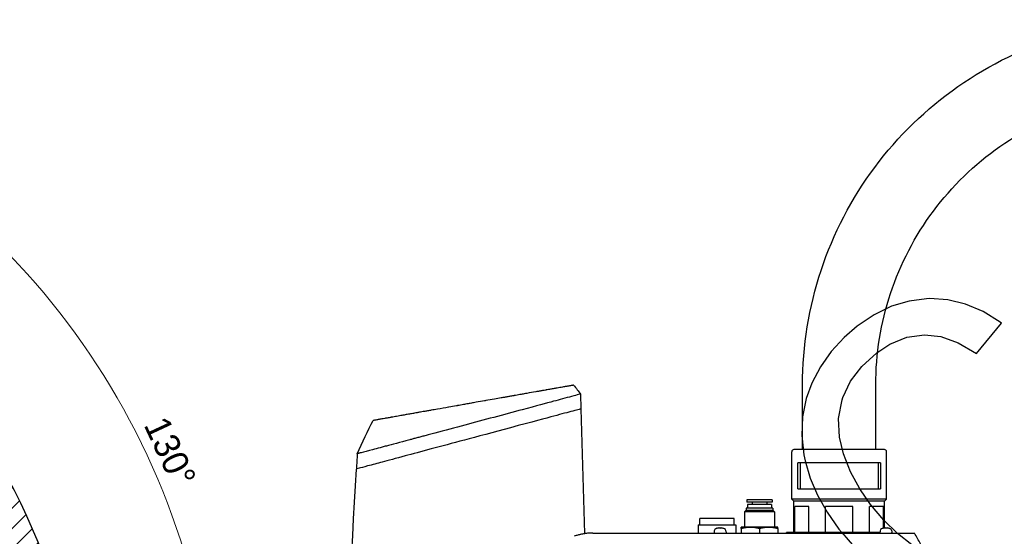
# Model space of a CAD drawing. Header units: millimetres. Extents: x 14 to 2347, y 26 to 1654.
# Tile 50 of 61: x 780 to 1237, y 949 to 1189. Entities that reach past the tile are written whole.
import ezdxf

# ---------------------------------------------------------------- set-up
doc = ezdxf.new("R2010")
doc.units = ezdxf.units.MM
doc.header["$LTSCALE"] = 4
doc.layers.get('0').update_dxf_attribs({"lineweight": 25})
for name, color, linetype, lineweight in [('可見邊線(ISO)', 7, 'Continuous', 30), ('標註(ISO)', 7, 'Continuous', 9), ('草圖幾何圖形(ISO)', 7, 'Continuous', 30)]:
    doc.layers.add(name, color=color, linetype=linetype, lineweight=lineweight)
doc.layers.add('填充線', color=7, linetype='Continuous', lineweight=9, true_color=0x1e1e47)
doc.styles.add('temp', font='txt')
doc.dimstyles.new('工研院N500', dxfattribs={"dimscale": 4, "dimtxt": 3, "dimasz": 2.5, "dimexe": 1, "dimexo": 1, "dimgap": 0.762, "dimtad": 1, "dimdec": 3, "dimrnd": 1e-08, "dimdsep": 46, "dimtxsty": 'temp', "dimcen": 0.09, "dimdle": 10, "dimclrd": 1, "dimclre": 1, "dimclrt": 7, "dimazin": 2, "dimtfac": 0.666667, "dimtdec": 3, "dimtmove": 0, "dimatfit": 3, "dimfxl": 1, "dimtolj": 1, "dimlwd": 15, "dimlwe": 15, "dimarcsym": 0})

# ---------------------------------------------------------------- blocks, each defined once
blk = doc.blocks.new('圖框 A2')
at = {"color": 9, "true_color": 0xc0c0c0}
for p, q in [((298.13, 264.5), (296.08, 263.89)), ((300.17, 264.76), (298.13, 264.5)), ((300.52, 264.8), (300.17, 264.76)), ((302.65, 264.64), (300.52, 264.8)), ((304.7, 264.12), (302.65, 264.64)), ((306.73, 263.27), (304.7, 264.12)), ((294.09, 262.9), (292.12, 261.6)), ((296.08, 263.89), (294.09, 262.9)), ((308.7, 262.06), (306.73, 263.27)), ((305.97, 258.4), (308.86, 261.94)), ((308.86, 261.94), (308.7, 262.06)), ((292.12, 261.6), (290.59, 260.28)), ((290.59, 260.28), (289.09, 258.65)), ((294.41, 258.5), (295.9, 259.48)), ((295.9, 259.48), (297.89, 260.29)), ((297.89, 260.29), (299.94, 260.59)), ((299.94, 260.59), (301.82, 260.38)), ((301.82, 260.38), (303.85, 259.63)), ((303.85, 259.63), (305.97, 258.4)), ((289.09, 258.65), (287.85, 256.86)), ((292.64, 256.9), (294.41, 258.5)), ((287.85, 256.86), (286.84, 254.95)), ((291.35, 255.18), (292.64, 256.9)), ((286.84, 254.95), (286.2, 253.18)), ((290.46, 253.29), (291.35, 255.18)), ((286.2, 253.18), (285.77, 251.05)), ((289.95, 250.86), (290.37, 253.01)), ((290.37, 253.01), (290.46, 253.29)), ((285.77, 251.05), (285.68, 248.88)), ((290.04, 248.69), (289.95, 250.86)), ((285.68, 248.88), (285.93, 246.63)), ((290.51, 246.74), (290.04, 248.69)), ((285.93, 246.63), (286.08, 245.95)), ((286.08, 245.95), (286.67, 243.92)), ((291.35, 244.66), (290.51, 246.74)), ((292.4, 242.71), (291.35, 244.66)), ((286.67, 243.92), (287.51, 241.95)), ((293.64, 240.88), (292.4, 242.71)), ((287.51, 241.95), (288.61, 239.97)), ((295.19, 239.04), (293.64, 240.88)), ((288.61, 239.97), (289.98, 238.02)), ((296.8, 237.49), (295.19, 239.04)), ((289.98, 238.02), (290.32, 237.63)), ((290.32, 237.63), (291.81, 235.91)), ((298.46, 236.18), (296.8, 237.49))]:
    blk.add_line(p, q, dxfattribs=at)
blk = doc.blocks.new('*D75')
at = {"layer": 'Defpoints', "color": 0, "linetype": 'Continuous', "transparency": 16777216}
for p in [(528.15, 981.46), (870.28, 861.45), (528.15, 841.52), (635.61, 751.35)]:
    blk.add_point(p, dxfattribs=at)
at = {"layer": '標註(ISO)', "color": 1, "linetype": 'Continuous', "lineweight": 15, "transparency": 16777216}
for p, q in [((528.15, 985.46), (528.15, 1188.23)), ((638.68, 748.78), (793.75, 618.66))]:
    blk.add_line(p, q, dxfattribs=at)
blk.add_arc((528.15, 841.52), 342.71, 321.6719, 88.3281, dxfattribs=at)
at = {"layer": '標註(ISO)', "color": 1, "linetype": 'Continuous', "transparency": 16777216}
for points in [[(538.13, 1182.42), (538.18, 1185.75), (528.15, 1184.23)], [(798.29, 627.93), (795.7, 630.04), (790.68, 621.23)]]:
    blk.add_solid(points, dxfattribs=at)
at = {"layer": '標註(ISO)', "color": 7, "linetype": 'Continuous', "lineweight": 18, "transparency": 16777216, "insert": (847.89, 1005.57), "char_height": 12, "attachment_point": 1, "rotation": 295, "style": 'temp'}
blk.add_mtext('\\A1;130°', dxfattribs=at)

msp = doc.modelspace()

# ---------------------------------------------------------------- hatches: boundary and pattern name
at = {"layer": '填充線'}
h = msp.add_hatch(dxfattribs=at)
h.set_pattern_fill('ANSI31', color=256, scale=53.34, style=0)
h.set_pattern_definition([(45, (-13.047, 389.5956), (-4.714634, 4.714634), [])])
edge = h.paths.add_edge_path()
edge.add_arc((421.12008, 751.35132), 140, 73.4166874, 220)
edge.add_arc((528.3663, 841.34159), 280, -40, 220, ccw=False)
edge.add_arc((635.61252, 751.35132), 140, 320, 466.5833126)
edge.add_arc((528.3663, 841.34159), 80.5, 33.2916563, 146.7083437)

# ---------------------------------------------------------------- linework, layer by layer
at = {"layer": '可見邊線(ISO)'}
for p, q in [((1143.0877, 989.03585), (1143.0877, 1019.03585)), ((1177.0877, 989.03585), (1177.0877, 1019.03585)), ((1039.97736, 1014.77151), (1040.18753, 1007.92027)), ((1042.06475, 949.98765), (1040.28676, 1007.94686)), ((1138.0877, 966.03585), (1138.0877, 988.03585)), ((1181.0877, 989.03585), (1139.0877, 989.03585)), ((1182.0877, 966.03585), (1182.0877, 988.03585)), ((1140.8377, 970.73585), (1140.8377, 982.83585)), ((1179.3377, 982.83585), (1140.8377, 982.83585)), ((1141.98901, 982.83585), (1141.98901, 970.73585)), ((1178.18639, 982.83585), (1178.18639, 970.73585)), ((1179.3377, 982.83585), (1179.3377, 970.73585)), ((1140.8377, 970.73585), (1179.3377, 970.73585)), ((1128.9627, 965.64935), (1117.2127, 965.64935)), ((1117.2127, 965.64935), (1117.2127, 964.54935)), ((1128.9627, 965.64935), (1128.9627, 964.54935)), ((1182.0877, 966.03585), (1138.0877, 966.03585)), ((1139.0877, 965.03585), (1138.0877, 966.03585)), ((1181.0877, 965.03585), (1139.0877, 965.03585)), ((1139.0877, 950.53585), (1139.0877, 965.03585)), ((1181.0877, 965.03585), (1182.0877, 966.03585)), ((1181.0877, 952.6024), (1181.0877, 965.03585)), ((1116.7012, 960.64935), (1116.0877, 960.03585)), ((1129.4742, 960.64935), (1116.7012, 960.64935)), ((1129.3377, 961.84935), (1116.8377, 961.84935)), ((1116.8377, 961.84935), (1116.8377, 960.64935)), ((1128.9627, 964.54935), (1117.2127, 964.54935)), ((1128.5877, 963.54935), (1117.5877, 963.54935)), ((1117.5877, 963.54935), (1117.5877, 961.84935)), ((1119.6377, 964.54935), (1119.6377, 963.54935)), ((1126.5377, 964.54935), (1126.5377, 963.54935)), ((1128.5877, 963.54935), (1128.5877, 961.84935)), ((1129.3377, 961.84935), (1129.3377, 960.64935)), ((1129.4742, 960.64935), (1130.0877, 960.03585)), ((1145.96875, 962.53585), (1139.56563, 962.53585)), ((1139.56563, 950.53585), (1139.56563, 962.53585)), ((1145.96875, 950.53585), (1145.96875, 962.53585)), ((1166.49082, 962.53585), (1153.68457, 962.53585)), ((1153.68457, 950.53585), (1153.68457, 962.53585)), ((1166.49082, 950.53585), (1166.49082, 962.53585)), ((1180.60977, 962.53585), (1174.20665, 962.53585)), ((1174.20665, 950.53585), (1174.20665, 962.53585)), ((1180.60977, 952.5079), (1180.60977, 962.53585)), ((1111.3877, 957.03585), (1095.3877, 957.03585)), ((1095.3877, 954.03585), (1095.3877, 957.03585)), ((1111.3877, 954.03585), (1111.3877, 957.03585)), ((1130.0877, 960.03585), (1116.0877, 960.03585)), ((1116.0877, 960.03585), (1116.0877, 953.03585)), ((1130.0877, 960.03585), (1130.0877, 953.03585)), ((1094.6377, 954.03585), (1112.1377, 954.03585)), ((1094.6377, 954.03585), (1094.6377, 950.25398)), ((1102.06073, 951.24215), (1101.97428, 950.25398)), ((1103.36241, 952.43909), (1103.34503, 952.43909)), ((1105.10102, 952.43909), (1104.44754, 952.43909)), ((1104.57164, 952.60633), (1104.58627, 952.43909)), ((1104.97692, 952.60633), (1104.96228, 952.43909)), ((1106.20352, 952.43909), (1106.18614, 952.43909)), ((1107.48782, 951.24215), (1107.57428, 950.25398)), ((1112.1377, 954.03585), (1112.1377, 950.25398)), ((1114.5755, 952.42268), (1114.5755, 950.25398)), ((1114.5877, 953.03585), (1114.58767, 953.03584)), ((1114.58773, 953.03585), (1114.5877, 953.03585)), ((1118.85606, 953.03585), (1114.58773, 953.03585)), ((1114.59996, 952.42268), (1114.59996, 950.25398)), ((1127.35603, 953.03585), (1118.85606, 953.03585)), ((1123.11216, 952.42268), (1123.11216, 950.25398)), ((1131.5877, 953.03585), (1127.35603, 953.03585)), ((1131.5877, 953.03585), (1131.58773, 953.03584)), ((1131.5999, 952.42268), (1131.5999, 950.25398)), ((1179.06073, 951.24215), (1178.97428, 950.25398)), ((1180.36241, 952.43909), (1180.34503, 952.43909)), ((1182.10102, 952.43909), (1181.44754, 952.43909)), ((1181.57164, 952.60633), (1181.58627, 952.43909)), ((1181.97692, 952.60633), (1181.96228, 952.43909)), ((1183.20352, 952.43909), (1183.18614, 952.43909)), ((1184.48782, 951.24215), (1184.57428, 950.25398)), ((1178.99894, 950.53585), (1135.5877, 950.53585)), ((1135.5877, 950.25398), (1135.5877, 950.53585)), ((1184.5877, 950.53585), (1184.54962, 950.53585)), ((1184.5877, 950.25398), (1184.5877, 950.53585))]:
    msp.add_line(p, q, dxfattribs=at)
for centre, radius, start, end in [((1139.0877, 988.03585), 1, 90, 180), ((1181.0877, 988.03585), 1, 0, 90), ((8995.49606, 508.29257), 8073.37032, 176.600242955, 176.650574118), ((1103.25616, 951.13756), 1.2, 113.5471372, 175), ((1104.77428, 947.65398), 5, 107.1011383, 113.5471372), ((1103.34503, 952.29949), 0.1396, 90, 107.1011383), ((1106.20352, 952.29949), 0.1396, 72.8988617, 90), ((1104.77428, 947.65398), 5, 66.4528628, 72.8988617), ((1106.29239, 951.13756), 1.2, 5, 66.4528628), ((1180.25616, 951.13756), 1.2, 113.5471372, 175), ((1181.77428, 947.65398), 5, 107.1011383, 113.5471372), ((1180.34503, 952.29949), 0.1396, 90, 107.1011383), ((1183.20352, 952.29949), 0.1396, 72.8988617, 90), ((1181.77428, 947.65398), 5, 66.4528628, 72.8988617), ((1183.29239, 951.13756), 1.2, 5, 66.4528628)]:
    msp.add_arc(centre, radius, start, end, dxfattribs=at)
for centre, major_axis, ratio, start_param, end_param in [((1104.70541, 947.68554), (2.07777, 4.5334), 0.97787644, 0.566475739, 0.720411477), ((1104.31143, 947.78178), (1.31632, 4.76714), 0.757863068, 0.324226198, 0.446309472), ((1105.33206, 947.78178), (-1.10454, 4.82061), 0.628879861, 6.25801552, 6.380098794), ((1104.18047, 952.86456), (0.13091, -0.95571), 0.095977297, 1.278733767, 1.297120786), ((1105.12839, 947.68554), (-0.44271, 4.96718), 0.190161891, 0.128185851, 0.282121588), ((1104.42016, 947.68554), (0.44271, 4.96718), 0.190161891, 6.001063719, 6.154999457), ((1105.23713, 947.78178), (-1.31632, 4.76714), 0.757863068, 5.836875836, 5.958959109), ((1105.36808, 952.86456), (0.13091, 0.95571), 0.095977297, 1.84447186, 1.862858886), ((1104.2165, 947.78178), (1.10454, 4.82061), 0.628879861, 6.186271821, 6.308355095), ((1104.84314, 947.68554), (2.07777, -4.5334), 0.97787644, 2.421181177, 2.575116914), ((1181.70541, 947.68554), (2.07777, 4.5334), 0.97787644, 0.566475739, 0.720411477), ((1181.31143, 947.78178), (1.31632, 4.76714), 0.757863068, 0.324226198, 0.446309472), ((1182.33206, 947.78178), (-1.10454, 4.82061), 0.628879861, 6.25801552, 6.380098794), ((1181.18047, 952.86456), (0.13091, -0.95571), 0.095977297, 1.278733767, 1.297120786), ((1182.12839, 947.68554), (-0.44271, 4.96718), 0.190161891, 0.128185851, 0.282121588), ((1181.42016, 947.68554), (0.44271, 4.96718), 0.190161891, 6.001063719, 6.154999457), ((1182.23713, 947.78178), (-1.31632, 4.76714), 0.757863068, 5.836875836, 5.958959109), ((1182.36808, 952.86456), (0.13091, 0.95571), 0.095977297, 1.84447186, 1.862858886), ((1181.2165, 947.78178), (1.10454, 4.82061), 0.628879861, 6.186271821, 6.308355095), ((1181.84314, 947.68554), (2.07777, -4.5334), 0.97787644, 2.421181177, 2.575116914), ((1045.58643, 925.18529), (-5.80537, -24.39024), 0.993589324, 3.685902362, 3.723622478), ((1045.60977, 925.12625), (5.82004, 24.45159), 0.993589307, 0.36881306, 0.40484616), ((1044.17696, 937.55139), (-17.60781, -2.18445), 0.710600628, 4.725764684, 4.731985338)]:
    msp.add_ellipse(centre, major_axis=major_axis, ratio=ratio, start_param=start_param, end_param=end_param, dxfattribs=at)
for points, knots in [([(1143.0877, 1019.03585), (1143.0877, 1037.08044), (1145.99922, 1055.12189), (1157.35166, 1089.37901), (1165.79062, 1105.58873), (1187.3429, 1134.5357), (1200.45249, 1147.26792), (1230.01643, 1167.96578), (1246.46565, 1175.92782), (1281.03964, 1186.27514), (1299.15841, 1188.65861), (1335.23219, 1187.60483), (1353.18093, 1184.16775), (1387.09195, 1171.81985), (1403.04834, 1162.91118), (1431.35364, 1140.52284), (1443.69764, 1127.04707), (1463.52342, 1096.89136), (1471.00176, 1080.21667), (1479.48334, 1048.53678), (1481.42365, 1033.78689), (1481.42365, 1019.03585)], [4.71238898, 4.71238898, 4.71238898, 4.71238898, 5.032388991, 5.032388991, 5.352388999, 5.352388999, 5.672389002, 5.672389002, 5.992388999, 5.992388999, 6.31238899, 6.31238899, 6.632388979, 6.632388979, 6.952388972, 6.952388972, 7.272388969, 7.272388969, 7.592388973, 7.592388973, 7.853981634, 7.853981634, 7.853981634, 7.853981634]), ([(1177.0877, 1019.03585), (1177.0877, 1033.45377), (1179.41405, 1047.86919), (1188.48484, 1075.24119), (1195.2277, 1088.19301), (1212.44833, 1111.32212), (1222.9231, 1121.49537), (1246.54517, 1138.0333), (1259.68836, 1144.3951), (1287.31355, 1152.66278), (1301.79074, 1154.56721), (1330.61428, 1153.72522), (1344.95562, 1150.97894), (1372.05108, 1141.11277), (1384.80049, 1133.99459), (1407.4169, 1116.10594), (1417.27995, 1105.33858), (1433.12108, 1081.24368), (1439.09639, 1067.92033), (1445.87331, 1042.60757), (1447.42365, 1030.82217), (1447.42365, 1019.03585)], [4.71238898, 4.71238898, 4.71238898, 4.71238898, 5.032388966, 5.032388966, 5.352388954, 5.352388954, 5.67238895, 5.67238895, 5.992388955, 5.992388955, 6.312388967, 6.312388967, 6.632388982, 6.632388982, 6.952388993, 6.952388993, 7.272388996, 7.272388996, 7.59238899, 7.59238899, 7.853981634, 7.853981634, 7.853981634, 7.853981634]), ([(1036.79562, 1018.93418), (1036.79562, 1018.93418), (1036.76811, 1018.92933), (1036.61119, 1018.90166), (1036.39481, 1018.86351), (1036.18809, 1018.82706), (1035.93595, 1018.7826), (1035.62558, 1018.72787), (1035.11131, 1018.63719), (1034.5393, 1018.53633), (1033.917, 1018.4266), (1033.26485, 1018.31161), (1032.80194, 1018.22999), (1032.44705, 1018.16741), (1031.92616, 1018.07556), (1031.00446, 1017.91304), (1030.17658, 1017.76707), (1029.36885, 1017.62464), (1028.43959, 1017.46079), (1027.46076, 1017.28819), (1026.31215, 1017.08566), (1025.36035, 1016.91783), (1024.30086, 1016.73102), (1023.39234, 1016.57082), (1022.32876, 1016.38328), (1021.33942, 1016.20884), (1020.30173, 1016.02586), (1018.41629, 1015.69341), (1016.09431, 1015.28398), (1013.60174, 1014.84448), (1011.65262, 1014.50079), (1009.97975, 1014.20582), (1008.38095, 1013.92391), (1007.11492, 1013.70067), (1005.44003, 1013.40535), (1004.37666, 1013.21784), (1003.62969, 1013.08613), (1002.34186, 1012.85905), (999.73264, 1012.39898), (997.1411, 1011.94202), (994.33067, 1011.44647), (992.42522, 1011.11048), (990.06542, 1010.69439), (988.23729, 1010.37204), (986.70384, 1010.10165), (984.9092, 1009.78521), (983.67932, 1009.56835), (981.38862, 1009.16443), (979.98703, 1008.91729), (977.03813, 1008.39732), (974.2956, 1007.91374), (971.36071, 1007.39624), (969.54145, 1007.07546), (968.46093, 1006.88493), (967.47662, 1006.71137), (966.69459, 1006.57348), (965.8291, 1006.42087), (965.11105, 1006.29426), (964.56213, 1006.19747), (963.90824, 1006.08217), (963.00198, 1005.92237), (961.65505, 1005.68487), (960.05077, 1005.40199), (958.69315, 1005.16261), (957.33157, 1004.92253), (956.15658, 1004.71534), (954.65209, 1004.45006), (953.35783, 1004.22185), (952.37423, 1004.04841), (951.42919, 1003.88178), (950.36888, 1003.69482), (949.03165, 1003.45903), (947.77971, 1003.23828), (946.84541, 1003.07353), (946.32884, 1002.98245), (945.84661, 1002.89742), (945.26179, 1002.7943), (944.57359, 1002.67295), (944.0406, 1002.57897), (943.73785, 1002.52559), (943.67297, 1002.51415), (943.67297, 1002.51415)], [0, 0, 0, 0, 0.016935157, 0.028363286, 0.038024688, 0.047449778, 0.0490014, 0.059495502, 0.070228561, 0.079634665, 0.088844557, 0.098928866, 0.107282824, 0.107282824, 0.112728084, 0.127227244, 0.140844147, 0.141206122, 0.154337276, 0.171320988, 0.171885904, 0.189497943, 0.199771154, 0.20253807, 0.215409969, 0.229604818, 0.229604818, 0.24349628, 0.2801079, 0.289967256, 0.307308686, 0.329620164, 0.332099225, 0.347418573, 0.361297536, 0.373883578, 0.373883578, 0.379868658, 0.405885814, 0.438558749, 0.443869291, 0.475173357, 0.485461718, 0.501884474, 0.520085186, 0.523104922, 0.545923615, 0.550253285, 0.579287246, 0.580298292, 0.622623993, 0.646659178, 0.652615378, 0.667538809, 0.67337439, 0.676993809, 0.686923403, 0.694854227, 0.694854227, 0.700594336, 0.711154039, 0.717513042, 0.734420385, 0.751734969, 0.752439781, 0.769950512, 0.782856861, 0.793920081, 0.807269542, 0.812811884, 0.824208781, 0.842985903, 0.862681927, 0.878562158, 0.890654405, 0.893030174, 0.909156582, 0.931923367, 0.955276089, 0.97865231, 1, 1, 1, 1]), ([(1039.97736, 1014.77151), (1039.97736, 1014.77151), (1039.65082, 1014.69552), (1038.31062, 1014.34252), (1037.224, 1014.04248), (1033.31751, 1012.98139), (1030.10478, 1012.12733), (1024.12934, 1010.53206), (1019.45929, 1009.2739), (1004.62246, 1005.28576), (994.9459, 1002.70565), (981.66068, 999.16137), (976.92176, 997.89568), (971.47475, 996.43919), (970.65808, 996.22075), (969.14123, 995.81526), (968.43856, 995.6274), (967.0833, 995.26487), (966.4281, 995.08952), (965.16251, 994.75111), (964.54966, 994.5873), (963.36585, 994.27071), (962.79199, 994.11715), (961.69915, 993.82509), (961.17743, 993.68576), (955.91875, 992.28029), (952.56708, 991.38171), (949.1765, 990.4787), (948.53255, 990.30742), (947.59232, 990.05763), (947.28448, 989.97596), (945.69238, 989.55293), (944.51043, 989.2385), (941.41481, 988.41402), (939.48555, 987.89812), (937.82137, 987.45528), (937.56687, 987.38801), (937.26661, 987.30822), (937.18844, 987.28741), (936.98607, 987.23368), (936.87322, 987.20388), (936.62922, 987.13913), (936.51927, 987.10977), (936.37139, 987.07073), (936.33423, 987.06071), (936.33423, 987.06071)], [0.000000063, 0.000000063, 0.000000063, 0.000000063, 0.669295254, 0.669295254, 1.42893652, 1.42893652, 2.799282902, 2.799282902, 4.546406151, 4.546406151, 6.750162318, 6.750162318, 7.928399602, 7.928399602, 8.135916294, 8.135916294, 8.314717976, 8.314717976, 8.481717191, 8.481717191, 8.638230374, 8.638230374, 8.785183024, 8.785183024, 8.919230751, 8.919230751, 10.143085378, 10.143085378, 10.442863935, 10.442863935, 10.593200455, 10.593200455, 11.23290275, 11.23290275, 12.450898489, 12.450898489, 12.712416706, 12.712416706, 12.813337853, 12.813337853, 12.992925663, 12.992925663, 13.26751306, 13.26751306, 13.545176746, 13.545176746, 13.545176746, 13.545176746]), ([(1040.28676, 1007.94686), (1040.28676, 1007.94686), (1039.95331, 1007.85751), (1038.6542, 1007.50941), (1037.67972, 1007.2483), (1034.1762, 1006.30954), (1031.09516, 1005.48397), (1023.90257, 1003.55673), (1017.58282, 1001.86335), (999.74531, 997.08381), (991.77369, 994.94782), (975.00717, 990.45525), (965.33138, 987.86262), (954.11131, 984.85621), (950.74917, 983.95533), (945.76903, 982.62091), (943.30446, 981.96053), (939.30421, 980.88866), (938.02282, 980.54532), (936.24805, 980.06977), (935.816, 979.954), (935.816, 979.954)], [0, 0, 0, 0, 0.678680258, 0.678680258, 1.378230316, 1.378230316, 2.658641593, 2.658641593, 4.069017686, 4.069017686, 5.144777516, 5.144777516, 7.227240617, 7.227240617, 8.600261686, 8.600261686, 9.58729987, 9.58729987, 10.437190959, 10.437190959, 11.344192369, 11.344192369, 11.344192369, 11.344192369]), ([(1104.07955, 952.60121), (1104.10307, 952.60469), (1104.12907, 952.60815), (1104.17894, 952.61394), (1104.20282, 952.61628), (1104.2423, 952.61938), (1104.2606, 952.62037), (1104.28846, 952.62071), (1104.29801, 952.62007), (1104.30322, 952.61868), (1104.30372, 952.61852), (1104.30417, 952.61835)], [0, 0, 0, 0, 0.0072458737, 0.0072458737, 0.01449174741, 0.01449174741, 0.02163287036, 0.02163287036, 0.02877399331, 0.02877399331, 0.02964108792, 0.02964108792, 0.02964108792, 0.02964108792]), ([(1104.4082, 952.61835), (1104.42343, 952.61926), (1104.43876, 952.61991), (1104.47664, 952.62082), (1104.49796, 952.62058), (1104.53181, 952.6188), (1104.54655, 952.61714), (1104.5663, 952.6125), (1104.57131, 952.60952), (1104.5718, 952.60479), (1104.57082, 952.60304), (1104.56857, 952.60121)], [0.01721411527, 0.01721411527, 0.01721411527, 0.01721411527, 0.0216673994, 0.0216673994, 0.02880821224, 0.02880821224, 0.03599020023, 0.03599020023, 0.04317218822, 0.04317218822, 0.04682396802, 0.04682396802, 0.04682396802, 0.04682396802]), ([(1104.97999, 952.60121), (1104.97573, 952.60469), (1104.97582, 952.60815), (1104.98644, 952.61394), (1104.99698, 952.61628), (1105.02404, 952.61938), (1105.04225, 952.62037), (1105.08445, 952.62071), (1105.10845, 952.62007), (1105.1346, 952.61868), (1105.13746, 952.61852), (1105.14036, 952.61835)], [0, 0, 0, 0, 0.0072458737, 0.0072458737, 0.01449174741, 0.01449174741, 0.02163287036, 0.02163287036, 0.02877399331, 0.02877399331, 0.02964108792, 0.02964108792, 0.02964108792, 0.02964108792]), ([(1105.24439, 952.61835), (1105.24671, 952.61926), (1105.25096, 952.61991), (1105.26677, 952.62082), (1105.28135, 952.62058), (1105.31498, 952.6188), (1105.3363, 952.61714), (1105.38296, 952.6125), (1105.4083, 952.60952), (1105.4441, 952.60479), (1105.45658, 952.60304), (1105.46901, 952.60121)], [0.01721411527, 0.01721411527, 0.01721411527, 0.01721411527, 0.0216673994, 0.0216673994, 0.02880821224, 0.02880821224, 0.03599020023, 0.03599020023, 0.04317218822, 0.04317218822, 0.04682396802, 0.04682396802, 0.04682396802, 0.04682396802]), ([(1181.07955, 952.60121), (1181.10307, 952.60469), (1181.12907, 952.60815), (1181.17894, 952.61394), (1181.20282, 952.61628), (1181.2423, 952.61938), (1181.2606, 952.62037), (1181.28846, 952.62071), (1181.29801, 952.62007), (1181.30322, 952.61868), (1181.30372, 952.61852), (1181.30417, 952.61835)], [0, 0, 0, 0, 0.0072458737, 0.0072458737, 0.01449174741, 0.01449174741, 0.02163287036, 0.02163287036, 0.02877399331, 0.02877399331, 0.02964108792, 0.02964108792, 0.02964108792, 0.02964108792]), ([(1181.4082, 952.61835), (1181.42343, 952.61926), (1181.43876, 952.61991), (1181.47664, 952.62082), (1181.49796, 952.62058), (1181.53181, 952.6188), (1181.54655, 952.61714), (1181.5663, 952.6125), (1181.57131, 952.60952), (1181.5718, 952.60479), (1181.57082, 952.60304), (1181.56857, 952.60121)], [0.01721411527, 0.01721411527, 0.01721411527, 0.01721411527, 0.0216673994, 0.0216673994, 0.02880821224, 0.02880821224, 0.03599020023, 0.03599020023, 0.04317218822, 0.04317218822, 0.04682396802, 0.04682396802, 0.04682396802, 0.04682396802]), ([(1181.97999, 952.60121), (1181.97573, 952.60469), (1181.97582, 952.60815), (1181.98644, 952.61394), (1181.99698, 952.61628), (1182.02404, 952.61938), (1182.04225, 952.62037), (1182.08445, 952.62071), (1182.10845, 952.62007), (1182.1346, 952.61868), (1182.13746, 952.61852), (1182.14036, 952.61835)], [0, 0, 0, 0, 0.0072458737, 0.0072458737, 0.01449174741, 0.01449174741, 0.02163287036, 0.02163287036, 0.02877399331, 0.02877399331, 0.02964108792, 0.02964108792, 0.02964108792, 0.02964108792]), ([(1182.24439, 952.61835), (1182.24671, 952.61926), (1182.25096, 952.61991), (1182.26677, 952.62082), (1182.28135, 952.62058), (1182.31498, 952.6188), (1182.3363, 952.61714), (1182.38296, 952.6125), (1182.4083, 952.60952), (1182.4441, 952.60479), (1182.45658, 952.60304), (1182.469, 952.60121)], [0.01721411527, 0.01721411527, 0.01721411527, 0.01721411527, 0.0216673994, 0.0216673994, 0.02880821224, 0.02880821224, 0.03599020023, 0.03599020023, 0.04317218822, 0.04317218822, 0.04682396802, 0.04682396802, 0.04682396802, 0.04682396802]), ([(1041.39018, 949.87874), (1041.09822, 949.82463), (1040.80707, 949.766), (1040.51693, 949.70293), (1040.48909, 949.69688), (1040.46126, 949.69078), (1040.43344, 949.68465), (1040.10915, 949.61315), (1039.78606, 949.53606), (1039.46447, 949.4535), (1039.07478, 949.35345), (1038.68709, 949.24531), (1038.30187, 949.12922), (1038.20237, 949.09923), (1038.10303, 949.06872), (1038.00386, 949.03767)], [0, 0, 0, 0, 0.255123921, 0.255123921, 0.255123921, 0.279602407, 0.279602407, 0.279602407, 0.564936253, 0.564936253, 0.564936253, 0.910689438, 0.910689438, 0.910689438, 1, 1, 1, 1]), ([(1038.2509, 949.11635), (1038.2096, 949.10343), (1038.16833, 949.09041), (1038.08598, 949.06419), (1038.0449, 949.05099), (1038.00386, 949.03768)], [0.0000010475, 0.0000010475, 0.0000010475, 0.0000010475, 0.0130505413, 0.0130505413, 0.02606081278, 0.02606081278, 0.02606081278, 0.02606081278]), ([(1045.71027, 950.25397), (1045.15536, 950.24961), (1044.60061, 950.22897), (1043.49301, 950.15533), (1042.94013, 950.1023), (1042.38931, 950.0332)], [0.0001147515, 0.0001147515, 0.0001147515, 0.0001147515, 0.1675503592, 0.1675503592, 0.3350896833, 0.3350896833, 0.3350896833, 0.3350896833]), ([(1079.42654, 950.25398), (1083.6381, 950.25398), (1088.57627, 950.25398), (1094.42819, 950.25398), (1097.05145, 950.25398), (1099.47245, 950.25398), (1101.69014, 950.25398), (1103.70506, 950.25398), (1107.62971, 950.25398), (1110.84067, 950.25398), (1113.24109, 950.25398)], [0, 0, 0, 0, 0.374998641, 0.437503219, 0.517917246, 0.607148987, 0.651816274, 0.714349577, 0.785729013, 1, 1, 1, 1]), ([(1113.24109, 950.25398), (1122.79009, 950.25398), (1141.88809, 950.25398), (1160.98611, 950.25398), (1170.5351, 950.25398)], [0, 0, 0, 0, 0.49999956, 1, 1, 1, 1]), ([(1170.5351, 950.25398), (1172.85354, 950.25398), (1175.12579, 950.25398), (1179.60227, 950.25398), (1181.78227, 950.25398), (1187.48848, 950.25398), (1191.45523, 950.25398), (1195.05201, 950.25398)], [-3.419704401, -3.419704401, -3.419704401, -3.419704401, -2.495385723, -2.495385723, -1.582708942, -1.582708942, -0.000001, -0.000001, -0.000001, -0.000001]), ([(1200.5959, 940.25397), (1199.71458, 941.9026), (1198.78879, 943.609), (1196.9455, 946.94004), (1196.00427, 948.60855), (1195.05201, 950.25398)], [0.000000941, 0.000000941, 0.000000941, 0.000000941, 0.560972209, 0.560972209, 1.120178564, 1.120178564, 1.120178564, 1.120178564])]:
    msp.add_open_spline(points, degree=3, knots=knots, dxfattribs=at)
for points in [[(1036.79562, 1018.93418), (1037.95604, 1017.54794), (1039.05981, 1016.09084), (1039.97736, 1014.77151)], [(936.33423, 987.06071), (938.57477, 992.26998), (941.30809, 997.98868), (943.67297, 1002.51415)], [(935.816, 979.954), (931.00007, 897.65861), (927.5123, 816.29044), (925.84263, 735.03586)], [(1104.44022, 952.43292), (1104.4424, 952.43699), (1104.44505, 952.43909), (1104.44754, 952.43909)], [(1105.10102, 952.43909), (1105.1035, 952.43909), (1105.10615, 952.43699), (1105.10833, 952.43292)], [(1181.44022, 952.43292), (1181.4424, 952.43699), (1181.44505, 952.43909), (1181.44754, 952.43909)], [(1182.10102, 952.43909), (1182.1035, 952.43909), (1182.10615, 952.43699), (1182.10833, 952.43292)], [(1041.39014, 949.87893), (1040.322, 949.69177), (1039.27375, 949.43628), (1038.2509, 949.11635)], [(1041.39014, 949.87894), (1041.39014, 949.87894), (1041.39014, 949.87894), (1041.39015, 949.87894)], [(1045.70334, 950.25397), (1044.58395, 950.25361), (1043.47739, 950.17869), (1042.38931, 950.0332)], [(1045.71026, 950.25397), (1045.70796, 950.25397), (1045.70565, 950.25397), (1045.70334, 950.25397)], [(1045.71141, 950.25397), (1045.71103, 950.25397), (1045.71065, 950.25397), (1045.71027, 950.25397)], [(1045.71157, 950.25398), (1056.94989, 950.25398), (1068.18826, 950.25398), (1079.42654, 950.25398)]]:
    msp.add_open_spline(points, degree=3, dxfattribs=at)
for points, weights in [([(1114.5755, 952.42268), (1114.58205, 953.03585), (1114.58773, 953.03585)], [1.01001874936, 1.04314139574, 1]), ([(1114.58773, 953.03585), (1114.5934, 953.03585), (1114.59996, 952.42268)], [1, 1.04314139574, 1.01001874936]), ([(1114.59996, 952.42268), (1116.88079, 953.03585), (1118.85606, 953.03585)], [1.01001874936, 1.04314139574, 1]), ([(1118.85606, 953.03585), (1120.83132, 953.03585), (1123.11216, 952.42268)], [1, 1.04314139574, 1.01001874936]), ([(1123.11216, 952.42268), (1125.38644, 953.03585), (1127.35603, 953.03585)], [1.01001874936, 1.04314139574, 1]), ([(1127.35603, 953.03585), (1129.32562, 953.03585), (1131.5999, 952.42268)], [1, 1.04314139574, 1.01001874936]), ([(1131.5999, 952.42268), (1131.59338, 953.03321), (1131.58773, 953.03584)], [1.01001874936, 1.04299370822, 1.00038320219])]:
    msp.add_rational_spline(points, weights, degree=2, dxfattribs=at)
at = {"layer": '草圖幾何圖形(ISO)'}
msp.add_arc((528.3663, 841.34159), 280, 320, 220, dxfattribs=at)

# ---------------------------------------------------------------- block references
at = {"xscale": 4, "yscale": 4, "zscale": 4}
msp.add_blockref('圖框 A2', (0, 0), dxfattribs=at)

# ---------------------------------------------------------------- dimensions: what is measured, and where the dimension line sits
at = {"layer": '標註(ISO)', "color": 1, "linetype": 'Continuous', "lineweight": 18, "true_color": 0xff0000}
dim = msp.add_angular_dim_3p(base=(870.28014, 861.44803), center=(528.15208, 841.52134), p1=(635.61252, 751.35132), p2=(528.15208, 981.46331), dimstyle='工研院N500', override={"dimgap": 0.762, "dimadec": 2, "dimtol": 0, "dimlim": 0, "dimtp": 0, "dimtm": 0, "dimtdec": 3}, dxfattribs=at)
dim.commit()
dim.dimension.update_dxf_attribs({"geometry": '*D75', "text_midpoint": (838.75089, 986.35594), "dimtype": 165})

doc.saveas('drawing.dxf')
